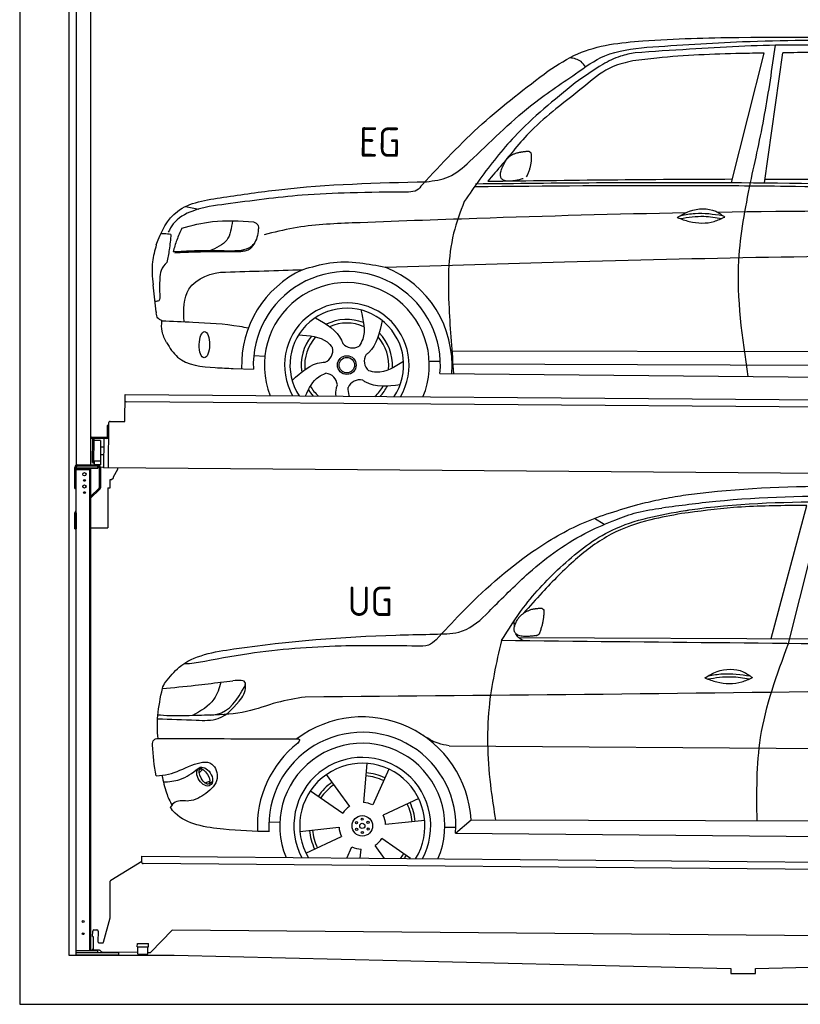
# Model space of a CAD drawing. Header units: millimetres. Extents: x -411 to 6777, y 0 to 6877.
# Tile 1 of 6: x 0 to 3183, y 0 to 4016. Entities that reach past the tile are written whole.
import ezdxf

# ---------------------------------------------------------------- set-up
doc = ezdxf.new("R2010")
doc.units = ezdxf.units.MM
for name, color, linetype, lineweight in [('AM_0', 7, 'Continuous', 50), ('car', 10, 'Continuous', 25), ('Gebäude', 7, 'Continuous', 25), ('Plattform', 7, 'Continuous', 25), ('Ständer hinten', 7, 'Continuous', 25)]:
    doc.layers.add(name, color=color, linetype=linetype, lineweight=lineweight)
doc.styles.get("Standard").update_dxf_attribs({"font": 'ISOCP.SHX'})

# ---------------------------------------------------------------- blocks, each defined once
blk = doc.blocks.new('Ständer_hinten_GT200')
at = {"layer": 'Ständer hinten'}
for p, q in [((225, 2104), (225, 2190)), ((230, 200), (230, 2190)), ((319, 2187), (230, 2187)), ((230, 2182), (290, 2182)), ((235, 2200), (319, 2200)), ((319, 2195), (235, 2195)), ((285, 2182), (285, 218)), ((290, 218), (290, 2187)), ((319, 2187), (319, 2195)), ((324, 2190), (324, 2107.2)), ((329, 2190), (328.9, 2107.1)), ((341.8, 2189.5), (329, 2190.6)), ((341.8, 2187.7), (341.8, 2189.5)), ((399.8, 2187.2), (341.8, 2187.7)), ((383, 2151.9), (399.7, 2182.7)), ((399.7, 2182.7), (399.8, 2187.2)), ((369, 2107), (369, 2140.5)), ((369, 2140.5), (374, 2140.5)), ((374, 2140.5), (382.9, 2147.4)), ((382.9, 2147.4), (383, 2147.8)), ((383, 2147.8), (383, 2151.9)), ((225, 2104), (230, 2104)), ((290, 2072.1), (322.5, 2103.6)), ((325.9, 2100), (290, 2065.2)), ((360, 2106.3), (369, 2107)), ((360, 2106.3), (360, 1944)), ((228.1, 2012.1), (230, 2014)), ((230, 2004.9), (225, 2004.9)), ((225, 1940), (225, 2004.9)), ((230, 2004.9), (230, 1940)), ((225, 1940), (230, 1940)), ((290, 1944), (360, 1944)), ((319, 218), (230, 218)), ((404, 210), (230, 210)), ((319, 210), (319, 218)), ((404, 200), (404, 210)), ((404, 200), (230, 200))]:
    blk.add_line(p, q, dxfattribs=at)
for centre, radius in [((264, 2162), 6.5), ((264, 2137), 3.7), ((264, 2112), 6.5), ((264, 2087), 3.7), ((258.6, 338), 3.7), ((258.6, 288), 3.7)]:
    blk.add_circle(centre, radius, dxfattribs=at)
for centre, radius, start, end in [((235, 2190), 10, 90, 180), ((235, 2190), 5, 90, 180), ((319, 2190), 10, 0.0086, 89.9915), ((319, 2190), 5, 0, 90), ((319, 2107.2), 5, 314.0428, 0), ((318.9, 2107.1), 10, 314.1186, 0), ((235, 2004.9), 10, 134.1186, 180)]:
    blk.add_arc(centre, radius, start, end, dxfattribs=at)
blk = doc.blocks.new('UG Plattfrom Gl550')
at = {"layer": 'Plattform'}
for p, q in [((498.2, 597.8), (498.3, 603.8)), ((498.3, 603.8), (5435.1, 560.7)), ((371.8, 506.3), (498.1, 583.5)), ((498.1, 578.8), (498.2, 597.8)), ((5429.8, 530.7), (503, 573.7)), ((368.7, 352.3), (369.4, 502.1)), ((342.2, 253.9), (368.7, 352.3)), ((297.4, 276.5), (297.6, 298.5)), ((302.6, 303.5), (314.6, 303.4)), ((319.6, 298.3), (319.2, 255.3)), ((621.4, 302.7), (535.3, 212)), ((5347, 261.5), (621.4, 302.7)), ((297.4, 276.5), (299.7, 276.5)), ((299.7, 276.5), (299.3, 225.5)), ((324.2, 250.3), (337.3, 250.2)), ((479.6, 234.9), (479.7, 247.9)), ((479.7, 247.9), (524.7, 247.5)), ((524.6, 234.5), (524.7, 247.5)), ((296.9, 220.5), (297, 225.5)), ((325.2, 220.3), (296.9, 220.5)), ((299.3, 225.5), (297, 225.5)), ((335.5, 213.3), (328.3, 219.2)), ((481.8, 210.9), (338.6, 212.2)), ((479.6, 234.9), (524.6, 234.5)), ((481.8, 204.9), (482.1, 234.9)), ((481.8, 204.9), (521.8, 204.6)), ((521.8, 204.6), (522.1, 234.6)), ((531.7, 210.5), (521.8, 210.6))]:
    blk.add_line(p, q, dxfattribs=at)
for centre, start, end in [((503.1, 578.7), 179.5, 269.5), ((374.4, 502.1), 121.4261, 179.5), ((302.6, 298.5), 89.5, 179.5), ((314.6, 298.4), 359.5, 89.5), ((324.2, 255.3), 179.5, 269.5), ((337.4, 255.2), 269.5, 344.9258), ((325.1, 215.3), 50.8402, 89.5), ((338.6, 217.2), 230.8402, 269.5), ((531.7, 215.5), 269.5, 316.4902)]:
    blk.add_arc(centre, 5, start, end, dxfattribs=at)
blk = doc.blocks.new('Palette EG Gl550')
at = {"layer": 'Plattform'}
for p, q in [((428.6, 2377), (429.5, 2487)), ((429.5, 2487), (5467.3, 2448)), ((5462.1, 2418), (434.2, 2457)), ((362.6, 2187.5), (363.6, 2372.5)), ((368.6, 2377.5), (428.6, 2377)), ((356.5, 2360.3), (356.1, 2314.3)), ((363.5, 2360.2), (356.5, 2360.3)), ((358.1, 2313.3), (358.5, 2360.3)), ((354.1, 2312.3), (292.8, 2312.8)), ((293.1, 2312.8), (293.1, 2307.8)), ((293.1, 2310.8), (355.1, 2310.3)), ((355.1, 2307.3), (293.1, 2307.8)), ((297.3, 2210.5), (298, 2304.5)), ((302, 2304.5), (301.3, 2210.5)), ((330, 2299.4), (329.3, 2215.2)), ((342.6, 2307.4), (341.7, 2187.7)), ((355.1, 2307.3), (355.1, 2310.3)), ((363.1, 2313.2), (358.1, 2313.3)), ((358.2, 2313.3), (363.1, 2313.2)), ((342.3, 2271.9), (329.8, 2272.3)), ((328.9, 2215), (303.9, 2215)), ((303.9, 2215), (303.9, 2200)), ((328.9, 2215), (303.9, 2215)), ((303.9, 2215), (303.9, 2200)), ((328.9, 2215), (328.9, 2200)), ((328.9, 2215), (328.9, 2200)), ((342.1, 2241.7), (329.5, 2241.8)), ((303.9, 2200), (328.9, 2200)), ((328.9, 2200), (303.9, 2200)), ((5465, 2148), (341.7, 2187.7))]:
    blk.add_line(p, q, dxfattribs=at)
for centre, radius, start, end in [((434.3, 2462), 5, 179.556, 269.556), ((368.6, 2372.5), 5, 89.556, 179.556), ((300, 2304.5), 2, 359.3444, 179.3444), ((302.4, 2300.4), 0.4, 179.3444, 271.7264), ((313.4, 1973.4), 326.8, 87.1681, 91.938), ((329.6, 2299.4), 0.4, 359.3444, 86.9565), ((354.1, 2314.3), 2.01, 269.7445, 359.3674), ((355.1, 2313.3), 3, 269.7663, 359.5554), ((355.1, 2313.3), 6, 269.556, 359.556), ((355.1, 2313.3), 6, 269.5566, 359.5553), ((299.3, 2210.5), 2, 179.3444, 359.3444), ((301.7, 2214.6), 0.4, 86.9623, 179.3444), ((302.7, 2223.3), 8.39, 263.3001, 278.0521), ((328.9, 2215.2), 0.4, 267.6536, 359.3444)]:
    blk.add_arc(centre, radius, start, end, dxfattribs=at)
blk = doc.blocks.new('Car_UG')
at = {"layer": 'car'}
for p, q in [((3049.2, 1522.4), (3188.4, 2067.2)), ((3119.4, 1502.8), (3258.9, 2083.2)), ((2363.9, 1981.2), (2323.3, 2005.3)), ((2018.2, 1516.7), (4071.9, 1528)), ((1686.7, 1072), (1687.1, 1072)), ((1740.1, 1072.2), (3746.7, 1078.5)), ((721.8, 952.1), (736.6, 966.1)), ((723.6, 965.3), (734.1, 974.7)), ((1405.7, 996.9), (1393.6, 837)), ((1495.1, 974.6), (1431.3, 827.5)), ((1240.8, 949.6), (1336.3, 820.8)), ((746.4, 910.7), (765.7, 918.1)), ((761.5, 906.9), (777, 916.6)), ((1176.9, 883.3), (1309.3, 793)), ((1618.4, 855.5), (1474, 786)), ((1643.8, 766.9), (1484.6, 748.6)), ((1770.2, 716.1), (1832.9, 770.4)), ((1832.9, 770.4), (3642.9, 784.6)), ((1008.4, 755), (1053.1, 753.1)), ((1135.4, 716.9), (1294.6, 735.3)), ((1726.3, 740.3), (1771.1, 740.7)), ((1160.8, 628.4), (1305.2, 697.9)), ((1588.1, 610.3), (1469.9, 690.9)), ((1770.2, 716.1), (3701, 717.8)), ((1327.7, 609.9), (1347.9, 656.3)), ((1382.8, 610), (1385.6, 646.8)), ((1482.1, 610.1), (1442.9, 663))]:
    blk.add_line(p, q, dxfattribs=at)
for centre, radius in [((1389.6, 741.9), 41.9), ((1388.8, 769.1), 4.46), ((1365.7, 754.9), 4.46), ((1366.4, 727.7), 4.46), ((1389.6, 741.9), 10.7), ((1412.8, 756.2), 4.46), ((1413.5, 729), 4.46), ((1390.3, 714.8), 4.46)]:
    blk.add_circle(centre, radius, dxfattribs=at)
for centre, radius, start, end in [((1389.8, 742.4), 443.9, 3.6233, 127.5084), ((1389.6, 741.9), 381.5, 356.1115, 184.141), ((1389.6, 741.9), 427.8, 128.5907, 183.5582), ((1389.6, 741.9), 336.7, 337.0019, 203.1531), ((1389.6, 741.9), 279.1, 331.8638, 208.2913), ((1389.6, 741.9), 255.4, 328.9743, 211.1808), ((1389.6, 741.9), 204, 65.3726, 86.5671), ((1389.6, 741.9), 216.3, 65.4485, 86.5251), ((1389.6, 741.9), 216.3, 125.4485, 146.5251), ((1389.6, 741.9), 204, 125.3726, 146.5671), ((1389.6, 741.9), 95.2, 124.034, 147.5844), ((1389.6, 741.9), 95.2, 64.034, 87.5844), ((1389.6, 741.9), 204, 5.3726, 26.5671), ((1389.6, 741.9), 216.3, 5.4485, 26.5251), ((1389.6, 741.9), 95.2, 4.034, 27.5844), ((1389.6, 742), 95.2, 184.034, 207.5844), ((1389.6, 742), 216.3, 185.4485, 206.5251), ((1389.6, 741.9), 204, 185.3726, 206.5671), ((1389.6, 741.9), 95.2, 304.034, 327.5844), ((1389.6, 741.9), 95.2, 244.034, 267.5844), ((1389.6, 741.9), 204, 319.7706, 326.5671), ((1389.6, 741.9), 216.3, 322.4984, 326.5251)]:
    blk.add_arc(centre, radius, start, end, dxfattribs=at)
for centre, major_axis, ratio in [((744.9, 936.4), (23.2, -35.3), 0.641217), ((743.6, 937), (-17.9, 30.2), 0.433194)]:
    blk.add_ellipse(centre, major_axis=major_axis, ratio=ratio, dxfattribs=at)
for points, knots in [([(2673.6, 2101.7), (2688.3, 2103.8), (2892.1, 2133.3), (3240, 2153.3), (3572.3, 2144.1), (3713.5, 2140.2)], [0, 0, 0, 0, 44.363443, 617.827051, 1041.677324, 1041.677324, 1041.677324, 1041.677324]), ([(2499.6, 2064), (2527.6, 2071.1), (2585.2, 2085.6), (2643.6, 2096.2), (2673.6, 2101.7)], [0, 0, 0, 0, 86.602296, 178.13615, 178.13615, 178.13615, 178.13615]), ([(4360.6, 1997.9), (4212.5, 2028.4), (3890.5, 2094.7), (3371.9, 2112.1), (2931.5, 2097.6), (2671.4, 2060.7), (2598.4, 2050.4)], [0, 0, 0, 0, 452.969864, 984.660554, 1551.463157, 1772.575196, 1772.575196, 1772.575196, 1772.575196]), ([(1683.6, 1504.3), (1716, 1540.2), (1835.2, 1672), (2026, 1846.8), (2274, 1995.2), (2424.9, 2041.2), (2499.6, 2064)], [0, 0, 0, 0, 145.246154, 533.109695, 771.486221, 1004.894321, 1004.894321, 1004.894321, 1004.894321]), ([(2410.1, 2001.1), (2438.7, 2012.2), (2499.5, 2035.7), (2564.1, 2045.3), (2598.4, 2050.4)], [0, 0, 0, 0, 91.476949, 195.154815, 195.154815, 195.154815, 195.154815]), ([(3188.4, 2067.2), (3174.9, 2066.9), (3075.5, 2064.8), (2904.7, 2061.4), (2749, 2038.7), (2678.4, 2028.4)], [666.326512, 666.326512, 666.326512, 666.326512, 706.624571, 964.215873, 1178.205668, 1178.205668, 1178.205668, 1178.205668]), ([(2694.7, 2041.5), (2699.6, 2042.3), (2889.8, 2073.3), (3138.1, 2082), (3380.2, 2085), (3434.7, 2085.7)], [0, 0, 0, 0, 14.958905, 578.066478, 741.647169, 741.647169, 741.647169, 741.647169]), ([(1948.9, 1503), (1977.4, 1549.1), (2047.5, 1662.6), (2194.7, 1820), (2405.9, 1988.6), (2591.2, 2022.5), (2694.7, 2041.5)], [0, 0, 0, 0, 162.281083, 399.433399, 644.903205, 954.973623, 954.973623, 954.973623, 954.973623]), ([(2678.4, 2028.4), (2636.4, 2020.6), (2538.1, 2002.3), (2386.2, 1948.2), (2241.1, 1837.7), (2130.6, 1720.8), (2063.6, 1644.3), (2038.6, 1615.8)], [0, 0, 0, 0, 128.205286, 300.044117, 477.787268, 668.958491, 782.608096, 782.608096, 782.608096, 782.608096]), ([(1912.1, 1636.5), (1959.9, 1685.6), (2076.7, 1805.6), (2245.6, 1931.2), (2373.5, 1985.5), (2410.1, 2001.1)], [0, 0, 0, 0, 205.645796, 502.611548, 621.944957, 621.944957, 621.944957, 621.944957]), ([(1657.5, 1526.1), (1663.4, 1526.4), (1702.6, 1528.5), (1788.4, 1525.3), (1864.5, 1585.3), (1903.1, 1626.8), (1912.1, 1636.5)], [0, 0, 0, 0, 17.864769, 117.886459, 248.863247, 288.815655, 288.815655, 288.815655, 288.815655]), ([(2040.1, 1502.9), (2032.7, 1506.7), (2018.7, 1513.7), (2010.9, 1525.5), (2008.3, 1531.9)], [0, 0, 0, 0, 23.95332, 45.454919, 45.454919, 45.454919, 45.454919]), ([(581, 1319.9), (598.5, 1341.9), (665.7, 1426.2), (1011.8, 1486.6), (1343.3, 1516.6), (1611.1, 1524.7), (1657.5, 1526.1)], [0, 0, 0, 0, 82.89181, 318.191673, 980.786507, 1119.82356, 1119.82356, 1119.82356, 1119.82356]), ([(1683.6, 1504.3), (1673.7, 1495.6), (1651, 1475.4), (1620.2, 1476.6), (1602.8, 1477.3)], [0, 0, 0, 0, 38.143453, 88.165274, 88.165274, 88.165274, 88.165274]), ([(1948.9, 1503), (1929.3, 1412.2), (1886.1, 1212.1), (1900, 963.5), (1925.5, 812.4), (1932.4, 771.2)], [0, 0, 0, 0, 277.646403, 612.029433, 737.577371, 737.577371, 737.577371, 737.577371]), ([(2999.2, 779.6), (2996.6, 893.4), (2990.8, 1141.6), (3074.2, 1376), (3119.4, 1502.8)], [0, 0, 0, 0, 338.772014, 738.643609, 738.643609, 738.643609, 738.643609]), ([(1602.8, 1477.3), (1500.3, 1477.6), (1272, 1478.3), (974.5, 1452.7), (783, 1414.7), (715, 1401.3)], [0, 0, 0, 0, 307.290604, 684.949059, 892.925798, 892.925798, 892.925798, 892.925798]), ([(715, 1401.3), (702.8, 1399.4), (682.4, 1396.2), (661.8, 1395), (653.6, 1394.5)], [0, 0, 0, 0, 36.94927, 61.79219, 61.79219, 61.79219, 61.79219]), ([(2780.2, 1359.4), (2796.1, 1369.2), (2842.3, 1397.6), (2920.7, 1401), (2961.8, 1371.5), (2973.8, 1362.9)], [0, 0, 0, 0, 56.386158, 162.852709, 206.792536, 206.792536, 206.792536, 206.792536]), ([(2791.9, 1355.2), (2824.2, 1360.6), (2880.8, 1370.1), (2937.3, 1361.2), (2961.4, 1356.9)], [0, 0, 0, 0, 73.878693, 129.282646, 129.282646, 129.282646, 129.282646]), ([(2793.8, 1367.6), (2813.3, 1371.6), (2869.7, 1382.1), (2927, 1374.8), (2964.4, 1369.6)], [7.57653, 7.57653, 7.57653, 7.57653, 52.544532, 137.659237, 137.659237, 137.659237, 137.659237]), ([(905, 1306), (906.1, 1310.7), (911.9, 1334), (880.5, 1330.9), (855.5, 1328.4)], [0, 0, 0, 0, 13.096912, 65.411115, 65.411115, 65.411115, 65.411115]), ([(4890.6, 1288.6), (4777.2, 1299.9), (4524.7, 1325.1), (4086.9, 1331.2), (2954.4, 1298.1), (1961.1, 1279.8), (1151.4, 1264.8)], [0, 0, 0, 0, 341.879851, 760.963773, 1312.001547, 3741.308129, 3741.308129, 3741.308129, 3741.308129]), ([(2780.2, 1359.4), (2796.2, 1353.4), (2844.4, 1336.4), (2915.2, 1334.3), (2959.9, 1356.1), (2973.8, 1362.9)], [5.208578, 5.208578, 5.208578, 5.208578, 44.198582, 121.455021, 156.55166, 156.55166, 156.55166, 156.55166]), ([(553.4, 1089.4), (549.9, 1120.8), (547.7, 1189.3), (561.5, 1256.9), (568.9, 1293.5)], [233.087768, 233.087768, 233.087768, 233.087768, 327.386109, 438.943239, 438.943239, 438.943239, 438.943239]), ([(568.9, 1293.5), (613.6, 1298.3), (693.2, 1306.7), (772.5, 1317.5), (807.3, 1322.2)], [0, 0, 0, 0, 134.722083, 240.148268, 240.148268, 240.148268, 240.148268]), ([(568.9, 1293.5), (569, 1293.9), (571, 1303.4), (576.1, 1311.8), (581, 1319.9)], [0, 0, 0, 0, 1.13726, 29.051294, 29.051294, 29.051294, 29.051294]), ([(807.3, 1322.2), (800.1, 1297.4), (782.2, 1236.2), (725.9, 1203.7), (692.4, 1184.4)], [0, 0, 0, 0, 75.006289, 185.501988, 185.501988, 185.501988, 185.501988]), ([(766.1, 1187.6), (775.3, 1188.3), (838.7, 1193.2), (874.5, 1254), (905, 1306)], [0, 0, 0, 0, 27.186628, 187.736759, 187.736759, 187.736759, 187.736759]), ([(893.3, 1258.9), (898.7, 1268.9), (909.3, 1288.1), (908.2, 1310.1), (907.7, 1320.6)], [0, 0, 0, 0, 33.373471, 64.521028, 64.521028, 64.521028, 64.521028]), ([(550.5, 1170.6), (602.3, 1169.1), (683.6, 1166.7), (816, 1163.2), (864.7, 1223.5), (893.3, 1258.9)], [0, 0, 0, 0, 158.046902, 247.919639, 375.430208, 375.430208, 375.430208, 375.430208]), ([(1151.4, 1264.8), (1112.9, 1258.3), (1031.9, 1244.5), (908.8, 1194.3), (815.8, 1189.9), (766.1, 1187.6)], [0, 0, 0, 0, 117.033337, 246.052945, 394.183881, 394.183881, 394.183881, 394.183881]), ([(766.1, 1187.6), (733.2, 1186.1), (665.1, 1182.9), (593.3, 1181.8), (554.8, 1185), (551.4, 1185.2)], [0, 0, 0, 0, 98.913306, 204.443634, 214.852043, 214.852043, 214.852043, 214.852043]), ([(530.6, 1062.9), (531.2, 1071), (532, 1081.5), (543.6, 1089.6), (549.7, 1089.5), (553.4, 1089.4)], [0, 0, 0, 0, 22.369619, 29.273836, 40.160281, 40.160281, 40.160281, 40.160281]), ([(553.4, 1089.4), (615.4, 1090), (826.6, 1091.9), (1037.8, 1093.8), (1119.5, 1094.5)], [24.694283, 24.694283, 24.694283, 24.694283, 210.588534, 658.29544, 658.29544, 658.29544, 658.29544]), ([(1119.5, 1094.5), (1123.9, 1094), (1135.3, 1092.6), (1127.5, 1082.5), (1122.8, 1076.3)], [0, 0, 0, 0, 10.752795, 27.576977, 27.576977, 27.576977, 27.576977]), ([(1740.1, 1072.2), (1724.8, 1074.7), (1686.2, 1081), (1652.7, 1101.6), (1632.5, 1114.1)], [0, 0, 0, 0, 45.939522, 116.435962, 116.435962, 116.435962, 116.435962]), ([(547.6, 937.7), (564.6, 939.3), (615.7, 944.2), (679.2, 981.7), (778.3, 1010.2), (809.5, 918), (771.3, 885.5), (750.3, 867.6)], [0, 0, 0, 0, 50.161126, 151.683964, 234.294042, 296.871295, 373.222701, 373.222701, 373.222701, 373.222701]), ([(576.5, 912.7), (599.7, 914.5), (652.2, 918.4), (694.4, 950.6), (718, 968.6)], [0, 0, 0, 0, 68.191309, 155.020743, 155.020743, 155.020743, 155.020743]), ([(570.5, 940.1), (575.7, 915.7), (584.8, 873.3), (604.1, 834.6), (612.3, 818.2)], [0, 0, 0, 0, 74.615031, 129.277415, 129.277415, 129.277415, 129.277415]), ([(750.3, 867.6), (729, 853), (691.8, 827.7), (629.6, 843), (612, 818.1), (605.8, 809.3)], [0, 0, 0, 0, 75.158891, 131.059011, 161.208919, 161.208919, 161.208919, 161.208919]), ([(1009.1, 714.4), (948.8, 715.2), (819.4, 718.6), (662.4, 741.7), (611.9, 801), (605.8, 809.3)], [46.114962, 46.114962, 46.114962, 46.114962, 230.839937, 438.448503, 469.89769, 469.89769, 469.89769, 469.89769])]:
    blk.add_open_spline(points, degree=3, knots=knots, dxfattribs=at)
for points, degree in [([(2012.7, 1587.1), (2028.9, 1617.5), (2071.5, 1632)], 2), ([(2071.5, 1632), (2100.1, 1638), (2113, 1636.9)], 2), ([(2103.7, 1532.7), (2124.6, 1585.9), (2121.6, 1630.8)], 2), ([(2113, 1636.9), (2119.1, 1630.9), (2121.6, 1630.8)], 2), ([(2001.9, 1560.2), (2001.1, 1568), (2000.7, 1576.3), (2000.3, 1584.5)], 3), ([(2090.2, 1524.9), (1968.2, 1505.1), (2012.7, 1587.1)], 2), ([(2090.2, 1524.9), (2096.2, 1526.7), (2103.7, 1532.7)], 2), ([(3811.9, 1502.7), (3190.9, 1502.8), (2569.9, 1502.9), (1948.9, 1503)], 3), ([(807.3, 1322.2), (823.4, 1324.3), (839.4, 1326.3), (855.5, 1328.4)], 3), ([(547.6, 937.7), (537.8, 978.4), (533.7, 1020.6), (530.6, 1062.9)], 3)]:
    blk.add_open_spline(points, degree=degree, dxfattribs=at)
blk = doc.blocks.new('Car_EG')
at = {"layer": 'car'}
for p, q in [((2876.3, 3374.3), (3004.9, 3903.2)), ((3010.3, 3374.3), (3081.8, 3904.9)), ((651.2, 3259.4), (705.8, 3249.4)), ((534.3, 2828.2), (520.9, 2939.3)), ((933.9, 2653.9), (978.9, 2651.1)), ((1741.3, 2679.3), (3606.5, 2690.6)), ((1649.5, 2636.5), (1694.6, 2636.2)), ((1742.5, 2625.9), (3600.6, 2633.6)), ((850.9, 2600.1), (932.6, 2597.9)), ((1693.8, 2586), (3651, 2582.3))]:
    blk.add_line(p, q, dxfattribs=at)
for radius in [38.2, 31.6]:
    blk.add_circle((1313.6, 2617.5), radius, dxfattribs=at)
for centre, radius, start, end in [((1313.6, 2617.4), 429, 355.78, 69.0419), ((1313.6, 2617.4), 429, 115.3257, 182.2892), ((1313.6, 2617.5), 381.5, 355.2633, 182.9357), ((1313.6, 2617.4), 336.4, 337.7896, 202.2104), ((1313.6, 2617.4), 254, 329.958, 210.042), ((1313.6, 2617.5), 231.9, 326.7412, 213.2588), ((1313.6, 2617.5), 186.2, 69.0353, 117.173), ((1313.6, 2617.5), 171.5, 66.3622, 114.5079), ((1313.6, 2617.5), 186.2, 141.0346, 189.1631), ((1313.6, 2617.5), 171.5, 138.3625, 186.4977), ((1313.6, 2617.5), 171.5, 354.349, 42.5022), ((1313.6, 2617.5), 186.2, 357.0232, 45.1683), ((1335.7, 2740.1), 52.3, 221.4441, 301.2029), ((1203.8, 2676.3), 52.3, 293.4441, 13.2029), ((1437.1, 2634.4), 52.3, 149.4441, 229.2029), ((1223.7, 2531.2), 52.3, 5.4441, 85.2029), ((1313.6, 2617.5), 171.5, 210.3494, 227.8612), ((1367.9, 2505.3), 52.3, 77.4441, 157.2029), ((1313.6, 2617.5), 171.5, 312.1388, 330.4884), ((1313.6, 2617.5), 186.2, 316.9275, 333.1555), ((1313.6, 2617.5), 186.2, 213.0221, 223.0725)]:
    blk.add_arc(centre, radius, start, end, dxfattribs=at)
blk.add_ellipse((732.2, 2696.1), major_axis=(-0.6, -53.8), ratio=0.38902, dxfattribs=at)
for points, knots in [([(2125.9, 3824.1), (2164.8, 3849.7), (2279.7, 3925.3), (2552.6, 3957.8), (2771.9, 3963.4), (2901.5, 3966.7)], [0, 0, 0, 0, 138.416977, 409.239574, 800.634472, 800.634472, 800.634472, 800.634472]), ([(3391.9, 3932.7), (3295.3, 3935.1), (3064.9, 3940.8), (2760.5, 3921.2), (2553.1, 3905.9), (2478.9, 3900.4)], [0, 0, 0, 0, 289.925788, 691.034976, 914.075582, 914.075582, 914.075582, 914.075582]), ([(2526.9, 3923.5), (2656.9, 3933.3), (2949.9, 3955.4), (3422.9, 3961.7), (3824.8, 3933.3), (4068.6, 3917.8), (4126.3, 3911)], [0, 0, 0, 0, 391.04113, 881.651907, 1416.366113, 1602.404452, 1602.404452, 1602.404452, 1602.404452]), ([(2901.5, 3966.7), (3162.7, 3970.3), (3629.1, 3976.8), (4094, 3939.6), (4298.6, 3923.3)], [0, 0, 0, 0, 783.131876, 1398.451598, 1398.451598, 1398.451598, 1398.451598]), ([(1632.3, 3368), (1663.4, 3372), (1730.5, 3380.6), (1866.8, 3504.8), (2019.1, 3664.9), (2213.8, 3794.9), (2361.4, 3904.2), (2467.8, 3916.6), (2526.9, 3923.5)], [0, 0, 0, 0, 92.088496, 198.244431, 535.20583, 761.03899, 900.746615, 1075.694159, 1075.694159, 1075.694159, 1075.694159]), ([(2478.9, 3900.4), (2458.9, 3896.3), (2412.8, 3886.9), (2330.2, 3844.1), (2272.4, 3801.9), (2236, 3775.3)], [0, 0, 0, 0, 61.035564, 140.794883, 275.952712, 275.952712, 275.952712, 275.952712]), ([(3004.9, 3903.2), (2973.6, 3902.4), (2827.9, 3898.6), (2649.2, 3891), (2503.1, 3871.5), (2470.4, 3867.2)], [197.256536, 197.256536, 197.256536, 197.256536, 291.063452, 634.28515, 733.122134, 733.122134, 733.122134, 733.122134]), ([(2953.5, 3374.4), (2973.2, 3466.8), (3012.9, 3652.5), (3038.4, 3840.8), (3051.2, 3935.3)], [0, 0, 0, 0, 283.470666, 569.579509, 569.579509, 569.579509, 569.579509]), ([(2470.4, 3867.2), (2442, 3860.6), (2373.5, 3844.7), (2275.1, 3763.3), (2200.8, 3703.4), (2158, 3668.9)], [0, 0, 0, 0, 86.597787, 208.561469, 374.433345, 374.433345, 374.433345, 374.433345]), ([(2276.8, 3841.3), (2271.4, 3849.3), (2256.6, 3870.9), (2230.1, 3875.3), (2213.2, 3878.1)], [0, 0, 0, 0, 27.928882, 76.157533, 76.157533, 76.157533, 76.157533]), ([(1614.8, 3355.6), (1693.6, 3441.3), (1850.5, 3612.2), (2034.3, 3753.6), (2125.9, 3824.1)], [0, 0, 0, 0, 348.504368, 694.469057, 694.469057, 694.469057, 694.469057]), ([(2236, 3775.3), (2150.3, 3705.2), (2006.7, 3587.8), (1871, 3410.9), (1807.9, 3319), (1786.9, 3288.5)], [0, 0, 0, 0, 330.81645, 554.406323, 665.421108, 665.421108, 665.421108, 665.421108]), ([(2158, 3668.9), (2123.6, 3640.1), (2063.8, 3589.8), (1996, 3509.1), (1938.9, 3438.8), (1901.7, 3394.9), (1882.1, 3371.8)], [0, 0, 0, 0, 134.354018, 233.932561, 315.374508, 406.281998, 406.281998, 406.281998, 406.281998]), ([(1833.2, 3361.3), (2161.7, 3367.2), (3013.6, 3382.7), (3865.5, 3365), (4388.9, 3354.1)], [0, 0, 0, 0, 985.739727, 2555.887054, 2555.887054, 2555.887054, 2555.887054]), ([(2950.5, 2583.6), (2925.9, 2741.9), (2884.8, 3006.6), (2933.8, 3268.9), (2953.5, 3374.4)], [0, 0, 0, 0, 475.917648, 795.663342, 795.663342, 795.663342, 795.663342]), ([(805.5, 3298.3), (880.5, 3309.9), (1154.1, 3352.3), (1431.1, 3362.2), (1632.3, 3368)], [0, 0, 0, 0, 227.568723, 830.29912, 830.29912, 830.29912, 830.29912]), ([(1614.8, 3355.6), (1608.6, 3346.8), (1595.1, 3328), (1571.9, 3326.2), (1559.4, 3325.3)], [0, 0, 0, 0, 30.757615, 66.116724, 66.116724, 66.116724, 66.116724]), ([(1829.4, 3350), (2123.4, 3354.9), (2547, 3361.9), (3369.2, 3362), (3897.4, 3350.9), (4296, 3342.6)], [0, 0, 0, 0, 882.102268, 1270.770708, 2466.750946, 2466.750946, 2466.750946, 2466.750946]), ([(532.7, 3101.6), (552.8, 3157.2), (606.7, 3266.9), (735.6, 3287.3), (805.5, 3298.3)], [67.561551, 67.561551, 67.561551, 67.561551, 233.573658, 430.399521, 430.399521, 430.399521, 430.399521]), ([(1559.4, 3325.3), (1480.1, 3324), (1335.7, 3321.6), (1086.9, 3309.2), (918.9, 3284.8), (815.5, 3269.8)], [0, 0, 0, 0, 238.01557, 433.396453, 746.784674, 746.784674, 746.784674, 746.784674]), ([(815.5, 3269.8), (770.1, 3263.7), (693.2, 3253.3), (607.6, 3206.4), (587.4, 3165.7), (581.5, 3153.9)], [0, 0, 0, 0, 137.99626, 233.728897, 272.771125, 272.771125, 272.771125, 272.771125]), ([(1786.9, 3288.5), (1771.3, 3245.5), (1720.6, 3106.3), (1724.5, 2864.4), (1741.6, 2674.5), (1749.5, 2585.9)], [0, 0, 0, 0, 136.633435, 442.372192, 710.487643, 710.487643, 710.487643, 710.487643]), ([(2656.4, 3229.7), (2672.4, 3239.6), (2718.6, 3267.9), (2797, 3271.4), (2838.1, 3241.9), (2850.1, 3233.3)], [0, 0, 0, 0, 56.386158, 162.852709, 206.792536, 206.792536, 206.792536, 206.792536]), ([(2689.9, 3249), (2406.4, 3241.5), (1953.4, 3225.3), (1500.6, 3205), (1331.1, 3197.4)], [1993.331731, 1993.331731, 1993.331731, 1993.331731, 2843.912796, 3352.993084, 3352.993084, 3352.993084, 3352.993084]), ([(2656.4, 3229.7), (2672.5, 3223.8), (2720.7, 3206.8), (2791.5, 3204.7), (2836.2, 3226.5), (2850.1, 3233.3)], [5.208578, 5.208578, 5.208578, 5.208578, 44.198582, 121.455021, 156.55166, 156.55166, 156.55166, 156.55166]), ([(2668.2, 3225.6), (2700.5, 3231), (2757.1, 3240.4), (2813.5, 3231.6), (2837.7, 3227.3)], [0, 0, 0, 0, 73.878693, 129.282646, 129.282646, 129.282646, 129.282646]), ([(2670.1, 3238), (2689.5, 3242), (2746, 3252.5), (2803.2, 3245.2), (2840.7, 3240)], [7.57653, 7.57653, 7.57653, 7.57653, 52.544532, 137.659237, 137.659237, 137.659237, 137.659237]), ([(635.9, 3170.6), (677.3, 3182), (773, 3208.6), (872.5, 3202), (928.9, 3198.3)], [0, 0, 0, 0, 128.068451, 296.209187, 296.209187, 296.209187, 296.209187]), ([(842.6, 3202.6), (838.9, 3173.2), (831.6, 3114.5), (777.3, 3091), (750.2, 3079.2)], [0, 0, 0, 0, 82.469489, 164.871029, 164.871029, 164.871029, 164.871029]), ([(928.9, 3198.3), (936.2, 3195.1), (950, 3189.1), (948.8, 3174.2), (948.3, 3167.2)], [0, 0, 0, 0, 21.276303, 40.575349, 40.575349, 40.575349, 40.575349]), ([(1331.1, 3197.4), (1250.8, 3193.4), (1129.6, 3187.4), (1012.6, 3156.6), (973.1, 3146.2)], [0, 0, 0, 0, 240.25843, 362.37059, 362.37059, 362.37059, 362.37059]), ([(592.1, 3145.2), (583, 3146), (569.4, 3147.1), (555.8, 3147.4), (551.3, 3147.5)], [0, 0, 0, 0, 27.361498, 40.86311, 40.86311, 40.86311, 40.86311]), ([(592.1, 3145.2), (590.5, 3124.3), (587.6, 3085.8), (579.7, 3048.1), (576.2, 3030.9)], [0, 0, 0, 0, 62.962155, 115.550095, 115.550095, 115.550095, 115.550095]), ([(635.9, 3170.6), (629, 3154.6), (615.3, 3123), (606.3, 3089.8), (601.9, 3073.3)], [0, 0, 0, 0, 52.081574, 103.113227, 103.113227, 103.113227, 103.113227]), ([(948.3, 3167.2), (945.6, 3145.6), (941.6, 3114.6), (905.7, 3086), (862.9, 3078.5), (829.7, 3078.8), (810.5, 3079)], [0, 0, 0, 0, 61.688141, 88.915796, 131.377114, 188.888446, 188.888446, 188.888446, 188.888446]), ([(532.7, 3101.6), (526.8, 3078.7), (513.1, 3025.4), (517.3, 2970.6), (520.9, 2939.3)], [0, 0, 0, 0, 70.489124, 164.038385, 164.038385, 164.038385, 164.038385]), ([(930.2, 3108.1), (926.3, 3100.6), (919.2, 3086.9), (899.9, 3080.7), (883.7, 3077.1), (868.6, 3076.2), (857.9, 3075.7), (852.9, 3075.4)], [0, 0, 0, 0, 24.299806, 44.374389, 57.433548, 74.613131, 89.537932, 89.537932, 89.537932, 89.537932]), ([(810.5, 3079), (769.9, 3079.3), (700.3, 3079.8), (630.8, 3075.2), (601.9, 3073.3)], [0, 0, 0, 0, 121.811128, 208.751004, 208.751004, 208.751004, 208.751004]), ([(630.4, 3070.6), (626.8, 3070.4), (619.7, 3070), (612.6, 3069.5), (609.1, 3069.2)], [0, 0, 0, 0, 10.705348, 21.344027, 21.344027, 21.344027, 21.344027]), ([(852.9, 3075.4), (828.7, 3075.2), (779.1, 3074.7), (716.2, 3074.6), (666.2, 3072.2), (641.7, 3071.1), (630.4, 3070.6)], [0, 0, 0, 0, 72.676028, 148.847009, 188.713602, 222.633888, 222.633888, 222.633888, 222.633888]), ([(1467, 3018.1), (1710.5, 3027.3), (2508.4, 3056.9), (3507.6, 3089.1), (4263.4, 3081.5), (4464.4, 3079.4)], [651.356687, 651.356687, 651.356687, 651.356687, 1382.168851, 3046.715693, 3649.598352, 3649.598352, 3649.598352, 3649.598352]), ([(576.2, 3030.9), (567.2, 3020.5), (550.2, 3000.6), (548.9, 2974.5), (548.2, 2962.1)], [0, 0, 0, 0, 39.820875, 76.149862, 76.149862, 76.149862, 76.149862]), ([(1130.1, 3005.2), (1166.7, 3016.7), (1242.3, 3040.4), (1358.1, 3038.8), (1432.5, 3024.6), (1467, 3018.1)], [0, 0, 0, 0, 114.625588, 236.419766, 341.954275, 341.954275, 341.954275, 341.954275]), ([(648.8, 2789.3), (646.6, 2837.9), (641.6, 2945.8), (761.3, 2993.2), (816.2, 2993.1)], [0, 0, 0, 0, 134.846457, 299.405554, 299.405554, 299.405554, 299.405554]), ([(548.2, 2962.1), (547.5, 2943.7), (546.3, 2916.9), (551.8, 2871.5), (535.1, 2871.2), (529.1, 2871.1)], [0, 0, 0, 0, 60.515449, 88.47232, 104.289332, 104.289332, 104.289332, 104.289332]), ([(558.1, 2792.8), (551.8, 2795.5), (538, 2801.5), (535.9, 2816.7), (534.8, 2825.1)], [0, 0, 0, 0, 19.140318, 42.478009, 42.478009, 42.478009, 42.478009]), ([(1368.9, 2842.7), (1379.3, 2800.9), (1392.7, 2747.5), (1369, 2704.5), (1362.8, 2695.4)], [0, 0, 0, 0, 119.179133, 152.546972, 152.546972, 152.546972, 152.546972]), ([(577.8, 2703.6), (570.1, 2718.6), (555.8, 2746.7), (557.3, 2778.1), (558.1, 2792.8)], [0, 0, 0, 0, 49.34423, 92.772447, 92.772447, 92.772447, 92.772447]), ([(558.1, 2792.8), (600.3, 2791.2), (705.9, 2787.1), (824.6, 2782.4), (899, 2768.2), (911, 2765.7)], [0, 0, 0, 0, 126.842835, 317.453829, 354.349286, 354.349286, 354.349286, 354.349286]), ([(1184, 2809.8), (1228.2, 2784.6), (1276.9, 2756.8), (1295, 2710), (1296.5, 2705.5)], [0, 0, 0, 0, 140.862207, 155.3883, 155.3883, 155.3883, 155.3883]), ([(1456.5, 2800.1), (1446.2, 2750.3), (1434.8, 2695.3), (1395.9, 2663.7), (1392, 2660.9)], [0, 0, 0, 0, 140.862207, 155.444261, 155.444261, 155.444261, 155.444261]), ([(1116.5, 2739.6), (1159.4, 2736.7), (1214.4, 2732.9), (1248, 2697), (1254.7, 2688.2)], [0, 0, 0, 0, 119.179133, 152.627431, 152.627431, 152.627431, 152.627431]), ([(577.8, 2703.6), (591.5, 2681.9), (634.5, 2613.9), (750.4, 2603.7), (826.8, 2600.9), (850.9, 2600.1)], [0, 0, 0, 0, 74.559643, 234.06367, 307.600106, 307.600106, 307.600106, 307.600106]), ([(1090.6, 2553.6), (1128.2, 2587.8), (1169.8, 2625.6), (1219.8, 2628.4), (1224.6, 2628.4)], [0, 0, 0, 0, 140.862207, 155.442461, 155.442461, 155.442461, 155.442461]), ([(1544.9, 2634.4), (1509.1, 2610.9), (1463.6, 2581), (1413.5, 2592.4), (1402.9, 2594.8)], [0, 0, 0, 0, 119.179133, 151.2485, 151.2485, 151.2485, 151.2485]), ([(1145.7, 2490.3), (1159.2, 2522.1), (1179.7, 2561.8), (1217.6, 2579.6), (1228.1, 2583.3)], [22.572369, 22.572369, 22.572369, 22.572369, 119.179133, 152.616634, 152.616634, 152.616634, 152.616634]), ([(1270.6, 2490.3), (1269.7, 2501.1), (1270.2, 2516.5), (1274.2, 2531.7), (1275.7, 2536.2)], [106.941313, 106.941313, 106.941313, 106.941313, 140.862207, 155.531654, 155.531654, 155.531654, 155.531654]), ([(1531.5, 2538), (1480.9, 2532.4), (1425.1, 2526.3), (1383, 2553.5), (1379.1, 2556.3)], [0, 0, 0, 0, 140.862207, 155.53262, 155.53262, 155.53262, 155.53262]), ([(1325.3, 2490.3), (1325, 2491.4), (1321.8, 2502.6), (1320.7, 2514.7), (1319.7, 2525.5)], [115.456701, 115.456701, 115.456701, 115.456701, 119.179133, 151.284708, 151.284708, 151.284708, 151.284708])]:
    blk.add_open_spline(points, degree=3, knots=knots, dxfattribs=at)
for points, degree in [([(3202.1, 3907.3), (3162, 3906.6), (3121.9, 3905.8), (3081.8, 3904.9)], 3), ([(2008.7, 3490.5), (2037.3, 3496.5), (2050.2, 3495.4)], 2), ([(2050.2, 3495.4), (2056.3, 3489.4), (2058.8, 3489.3)], 2), ([(1949.8, 3445.6), (1963.1, 3479.7), (2008.7, 3490.5)], 2), ([(2040.8, 3391.3), (2065.8, 3442.4), (2058.8, 3489.3)], 2), ([(2027.4, 3383.4), (1895.7, 3344.2), (1949.8, 3445.6)], 2), ([(1882.1, 3371.8), (2214.7, 3378.8), (2547.3, 3385.8), (2879.8, 3388.7)], 3), ([(3012.3, 3389.7), (3322.7, 3391.5), (3633.1, 3389.6), (3943.4, 3385.3)], 3), ([(3767.9, 3262), (3452.4, 3263.3), (3136.8, 3259.5), (2821.3, 3252.2)], 3), ([(816.2, 2993.1), (920.8, 2997.2), (1025.4, 3001.2), (1130.1, 3005.2)], 3), ([(534.3, 2828.2), (534.5, 2827.1), (534.6, 2826.1), (534.8, 2825.1)], 3), ([(1001.9, 2743.9), (1001.9, 2743.9), (1001.9, 2743.9), (1001.9, 2743.9)], 3)]:
    blk.add_open_spline(points, degree=degree, dxfattribs=at)
blk.add_text('EG', height=120).set_placement((1356.4, 3468.1))
blk = doc.blocks.new('Ständer hinten')
at = {"layer": 'Ständer hinten'}
for p, q in [((229.9, 5212), (229.9, 2198.6)), ((229.9, 5212), (289.9, 5212)), ((289.9, 2200), (289.9, 5212)), ((289.9, 5092), (312.9, 5092)), ((312.9, 5092), (312.9, 4940.7)), ((312.9, 4850.8), (312.9, 4690.8)), ((230, 2190), (230, 2187)), ((230, 2187), (318.9, 2187)), ((318.9, 2195), (235, 2195)), ((318.9, 2195), (318.9, 2187))]:
    blk.add_line(p, q, dxfattribs=at)
blk = doc.blocks.new('Gebäude_385_GT200')
at = {"layer": 'Gebäude'}
for p, q in [((0, 6250.8), (0, 0)), ((200, 6050.9), (200, 200)), ((200, 200), (630.1, 200)), ((630.1, 200), (2900, 146.1)), ((3000, 146.1), (5231.6, 200)), ((2900, 146.1), (2900, 126.1)), ((2900, 126.1), (3000, 126.1)), ((3000, 126.1), (3000, 146.1)), ((0, 0), (5900, 0))]:
    blk.add_line(p, q, dxfattribs=at)

msp = doc.modelspace()

# ---------------------------------------------------------------- block references
at = {"layer": 'AM_0'}
for name, rotation in [('Car_EG', 359.5559561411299), ('Car_UG', 359.4224719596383)]:
    msp.add_blockref(name, (0, 0), dxfattribs=dict(at, rotation=rotation))
at = {"layer": 'Gebäude', "linetype": 'Continuous'}
msp.add_blockref('Gebäude_385_GT200', (0, 0), dxfattribs=at)
at = {"layer": 'Plattform'}
for name in ['Palette EG Gl550', 'UG Plattfrom Gl550']:
    msp.add_blockref(name, (0, 0), dxfattribs=at)
at = {"layer": 'Ständer hinten'}
for name in ['Ständer hinten', 'Ständer_hinten_GT200']:
    msp.add_blockref(name, (0, 0), dxfattribs=at)

# ---------------------------------------------------------------- texts
msp.add_text('UG', height=120).set_placement((1337.66, 1583.58))

doc.saveas('drawing.dxf')
